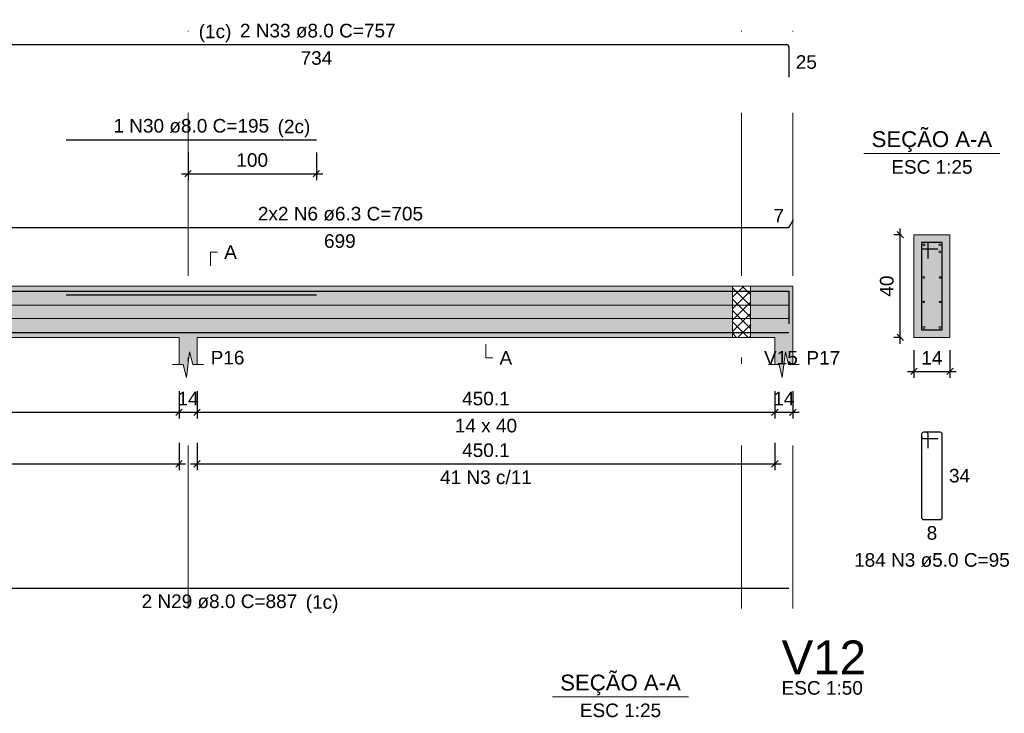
# Model space of a CAD drawing. Header units: millimetres. Extents: x 1852 to 2571, y -668 to -390.
# Tile 82 of 84: x 2543 to 2558, y -469 to -459. Entities that reach past the tile are written whole.
import ezdxf

# ---------------------------------------------------------------- set-up
doc = ezdxf.new("R2010")
doc.units = ezdxf.units.MM
doc.linetypes.add('DASHDOT', pattern=[25.4, 12.7, -6.35, 0, -6.35])
for name, color, linetype, lineweight in [('Descrição da armadura', 7, 'Continuous', 5), ('DT-Arm complementar', 5, 'Continuous', 5), ('DT-Barras na forma', 1, 'Continuous', 30), ('DT-Barras no corte', 5, 'Continuous', 5), ('DT-Barras rebatidas', 1, 'Continuous', 30), ('DT-Cotas', 9, 'Continuous', 5), ('DT-Forma', 5, 'Continuous', 5), ('DT-Hachura forma vigas', 252, 'Continuous', 5), ('DT-Hachura intersecção vigas', 9, 'Continuous', 5), ('DT-Hachura seção vigas', 252, 'Continuous', 5), ('DT-Pontilhado', 9, 'DASHDOT', 5), ('DT-Textos', 7, 'Continuous', 5), ('DT-Título', 250, 'Continuous', 20), ('Textos armaduras', 7, 'Continuous', 5)]:
    doc.layers.add(name, color=color, linetype=linetype, lineweight=lineweight)
doc.styles.add('ARIAL', font='arial.ttf')
doc.styles.get("Standard").update_dxf_attribs({"font": 'arial.ttf'})
doc.dimstyles.new('UM_25.000000', dxfattribs={"dimtxt": 0.18, "dimasz": 0.1, "dimexe": 0.1, "dimexo": 0.2, "dimgap": 0, "dimtad": 1, "dimtih": 1, "dimtoh": 1, "dimdec": 1, "dimlfac": 25, "dimzin": 0, "dimdsep": 46, "dimtxsty": 'Standard', "dimcen": 0.09, "dimdle": 0.1, "dimadec": 1, "dimazin": 2, "dimtfac": 1, "dimtdec": 4, "dimtofl": 0, "dimtmove": 0, "dimatfit": 3, "dimfxl": 1, "dimtolj": 1, "dimarcsym": 0})
doc.dimstyles.new('UM_50.000000', dxfattribs={"dimtxt": 0.18, "dimasz": 0.1, "dimexe": 0.1, "dimexo": 0.2, "dimgap": 0, "dimtad": 1, "dimtih": 1, "dimtoh": 1, "dimdec": 1, "dimlfac": 50, "dimzin": 0, "dimdsep": 46, "dimtxsty": 'Standard', "dimcen": 0.09, "dimdle": 0.1, "dimadec": 1, "dimazin": 2, "dimtfac": 1, "dimtdec": 4, "dimtofl": 0, "dimtmove": 0, "dimatfit": 3, "dimfxl": 1, "dimtolj": 1, "dimarcsym": 0})

# ---------------------------------------------------------------- blocks, each defined once
blk = doc.blocks.new('_Oblique')
at = {"color": 0, "linetype": 'ByBlock', "lineweight": -2}
blk.add_line((-0.5, -0.5), (0.5, 0.5), dxfattribs=at)
blk = doc.blocks.new('*D1311')
at = {"layer": 'DT-Cotas', "color": 0, "lineweight": -2, "transparency": 16777216}
for p, q in [((2537.658, -464.394), (2537.658, -464.824)), ((2545.3, -464.394), (2545.3, -464.824)), ((2537.558, -464.724), (2545.4, -464.724))]:
    blk.add_line(p, q, dxfattribs=at)
at = {"layer": 'DT-Cotas', "color": 0, "lineweight": -2, "transparency": 16777216, "xscale": 0.1, "yscale": 0.1, "zscale": 0.1, "rotation": 180}
blk.add_blockref('_Oblique', (2537.658, -464.724), dxfattribs=at)
at = {"layer": 'DT-Cotas', "color": 0, "lineweight": -2, "transparency": 16777216, "xscale": 0.1, "yscale": 0.1, "zscale": 0.1}
blk.add_blockref('_Oblique', (2545.3, -464.724), dxfattribs=at)
at = {"layer": 'DT-Cotas', "color": 7, "transparency": 16777216, "insert": (2541.479, -464.512), "char_height": 0.2118, "attachment_point": 5, "rotation": 0.0057, "style": 'ARIAL'}
blk.add_mtext('\\A1;382.1', dxfattribs=at)
blk = doc.blocks.new('*D1312')
at = {"layer": 'DT-Cotas', "color": 0, "lineweight": -2, "transparency": 16777216}
for p, q in [((2545.3, -464.394), (2545.3, -464.824)), ((2545.58, -464.394), (2545.58, -464.824)), ((2545.2, -464.724), (2545.68, -464.724))]:
    blk.add_line(p, q, dxfattribs=at)
at = {"layer": 'DT-Cotas', "color": 0, "lineweight": -2, "transparency": 16777216, "xscale": 0.1, "yscale": 0.1, "zscale": 0.1, "rotation": 180}
blk.add_blockref('_Oblique', (2545.3, -464.724), dxfattribs=at)
at = {"layer": 'DT-Cotas', "color": 0, "lineweight": -2, "transparency": 16777216, "xscale": 0.1, "yscale": 0.1, "zscale": 0.1}
blk.add_blockref('_Oblique', (2545.58, -464.724), dxfattribs=at)
at = {"layer": 'DT-Cotas', "color": 7, "transparency": 16777216, "insert": (2545.44, -464.512), "char_height": 0.2118, "attachment_point": 5, "rotation": 0.0057, "style": 'ARIAL'}
blk.add_mtext('\\A1;14', dxfattribs=at)
blk = doc.blocks.new('*D1313')
at = {"layer": 'DT-Cotas', "color": 0, "lineweight": -2, "transparency": 16777216}
for p, q in [((2545.58, -464.394), (2545.58, -464.824)), ((2554.583, -464.394), (2554.583, -464.824)), ((2545.48, -464.724), (2554.683, -464.724))]:
    blk.add_line(p, q, dxfattribs=at)
at = {"layer": 'DT-Cotas', "color": 0, "lineweight": -2, "transparency": 16777216, "xscale": 0.1, "yscale": 0.1, "zscale": 0.1, "rotation": 180}
blk.add_blockref('_Oblique', (2545.58, -464.724), dxfattribs=at)
at = {"layer": 'DT-Cotas', "color": 0, "lineweight": -2, "transparency": 16777216, "xscale": 0.1, "yscale": 0.1, "zscale": 0.1}
blk.add_blockref('_Oblique', (2554.583, -464.724), dxfattribs=at)
at = {"layer": 'DT-Cotas', "color": 7, "transparency": 16777216, "insert": (2550.081, -464.512), "char_height": 0.2118, "attachment_point": 5, "rotation": 0.0057, "style": 'ARIAL'}
blk.add_mtext('\\A1;450.1', dxfattribs=at)
blk = doc.blocks.new('*D1314')
at = {"layer": 'DT-Cotas', "color": 0, "lineweight": -2, "transparency": 16777216}
for p, q in [((2554.583, -464.394), (2554.583, -464.824)), ((2554.863, -464.394), (2554.863, -464.824)), ((2554.483, -464.724), (2554.963, -464.724))]:
    blk.add_line(p, q, dxfattribs=at)
at = {"layer": 'DT-Cotas', "color": 0, "lineweight": -2, "transparency": 16777216, "xscale": 0.1, "yscale": 0.1, "zscale": 0.1, "rotation": 180}
blk.add_blockref('_Oblique', (2554.583, -464.724), dxfattribs=at)
at = {"layer": 'DT-Cotas', "color": 0, "lineweight": -2, "transparency": 16777216, "xscale": 0.1, "yscale": 0.1, "zscale": 0.1}
blk.add_blockref('_Oblique', (2554.863, -464.724), dxfattribs=at)
at = {"layer": 'DT-Cotas', "color": 7, "transparency": 16777216, "insert": (2554.723, -464.512), "char_height": 0.2118, "attachment_point": 5, "rotation": 0.0057, "style": 'ARIAL'}
blk.add_mtext('\\A1;14', dxfattribs=at)
blk = doc.blocks.new('*D1317')
at = {"layer": 'DT-Cotas', "color": 0, "lineweight": -2, "transparency": 16777216}
for p, q in [((2537.658, -465.199), (2537.658, -465.628)), ((2545.3, -465.199), (2545.3, -465.628)), ((2537.558, -465.528), (2545.4, -465.528))]:
    blk.add_line(p, q, dxfattribs=at)
at = {"layer": 'DT-Cotas', "color": 0, "lineweight": -2, "transparency": 16777216, "xscale": 0.1, "yscale": 0.1, "zscale": 0.1, "rotation": 180}
blk.add_blockref('_Oblique', (2537.658, -465.528), dxfattribs=at)
at = {"layer": 'DT-Cotas', "color": 0, "lineweight": -2, "transparency": 16777216, "xscale": 0.1, "yscale": 0.1, "zscale": 0.1}
blk.add_blockref('_Oblique', (2545.3, -465.528), dxfattribs=at)
at = {"layer": 'DT-Cotas', "color": 7, "transparency": 16777216, "insert": (2541.479, -465.317), "char_height": 0.2118, "attachment_point": 5, "rotation": 0.0057, "style": 'ARIAL'}
blk.add_mtext('\\A1;382.1', dxfattribs=at)
blk = doc.blocks.new('*D1318')
at = {"layer": 'DT-Cotas', "color": 0, "lineweight": -2, "transparency": 16777216}
for p, q in [((2545.58, -465.199), (2545.58, -465.628)), ((2554.583, -465.199), (2554.583, -465.628)), ((2545.48, -465.528), (2554.683, -465.528))]:
    blk.add_line(p, q, dxfattribs=at)
at = {"layer": 'DT-Cotas', "color": 0, "lineweight": -2, "transparency": 16777216, "xscale": 0.1, "yscale": 0.1, "zscale": 0.1, "rotation": 180}
blk.add_blockref('_Oblique', (2545.58, -465.528), dxfattribs=at)
at = {"layer": 'DT-Cotas', "color": 0, "lineweight": -2, "transparency": 16777216, "xscale": 0.1, "yscale": 0.1, "zscale": 0.1}
blk.add_blockref('_Oblique', (2554.583, -465.528), dxfattribs=at)
at = {"layer": 'DT-Cotas', "color": 7, "transparency": 16777216, "insert": (2550.081, -465.317), "char_height": 0.2118, "attachment_point": 5, "rotation": 0.0057, "style": 'ARIAL'}
blk.add_mtext('\\A1;450.1', dxfattribs=at)
blk = doc.blocks.new('*D1322')
at = {"layer": 'DT-Cotas', "color": 0, "lineweight": -2, "transparency": 16777216}
for p, q in [((2545.44, -460.679), (2545.44, -461.108)), ((2547.44, -460.679), (2547.44, -461.108)), ((2545.34, -461.008), (2547.54, -461.008))]:
    blk.add_line(p, q, dxfattribs=at)
at = {"layer": 'DT-Cotas', "color": 0, "lineweight": -2, "transparency": 16777216, "xscale": 0.1, "yscale": 0.1, "zscale": 0.1, "rotation": 180}
blk.add_blockref('_Oblique', (2545.44, -461.008), dxfattribs=at)
at = {"layer": 'DT-Cotas', "color": 0, "lineweight": -2, "transparency": 16777216, "xscale": 0.1, "yscale": 0.1, "zscale": 0.1}
blk.add_blockref('_Oblique', (2547.44, -461.008), dxfattribs=at)
at = {"layer": 'DT-Cotas', "color": 7, "transparency": 16777216, "insert": (2546.44, -460.796), "char_height": 0.2118, "attachment_point": 5, "rotation": 0.0057, "style": 'ARIAL'}
blk.add_mtext('\\A1;100', dxfattribs=at)
blk = doc.blocks.new('*D1324')
at = {"layer": 'DT-Cotas', "color": 0, "lineweight": -2, "transparency": 16777216}
for p, q in [((2556.538, -463.659), (2556.538, -461.859)), ((2556.55, -461.959), (2556.438, -461.959)), ((2556.55, -463.559), (2556.438, -463.559))]:
    blk.add_line(p, q, dxfattribs=at)
at = {"layer": 'DT-Cotas', "color": 0, "lineweight": -2, "transparency": 16777216, "xscale": 0.1, "yscale": 0.1, "zscale": 0.1}
for p, rotation in [((2556.538, -461.959), 90), ((2556.538, -463.559), 270)]:
    blk.add_blockref('_Oblique', p, dxfattribs=dict(at, rotation=rotation))
at = {"layer": 'DT-Cotas', "color": 7, "transparency": 16777216, "insert": (2556.327, -462.759), "char_height": 0.2118, "attachment_point": 5, "rotation": 90, "style": 'ARIAL'}
blk.add_mtext('\\A1;40', dxfattribs=at)
blk = doc.blocks.new('*D1325')
at = {"layer": 'DT-Cotas', "color": 0, "lineweight": -2, "transparency": 16777216}
for p, q in [((2556.75, -463.759), (2556.75, -464.188)), ((2557.31, -463.759), (2557.31, -464.188)), ((2556.65, -464.088), (2557.41, -464.088))]:
    blk.add_line(p, q, dxfattribs=at)
at = {"layer": 'DT-Cotas', "color": 0, "lineweight": -2, "transparency": 16777216, "xscale": 0.1, "yscale": 0.1, "zscale": 0.1, "rotation": 180}
blk.add_blockref('_Oblique', (2556.75, -464.088), dxfattribs=at)
at = {"layer": 'DT-Cotas', "color": 0, "lineweight": -2, "transparency": 16777216, "xscale": 0.1, "yscale": 0.1, "zscale": 0.1}
blk.add_blockref('_Oblique', (2557.31, -464.088), dxfattribs=at)
at = {"layer": 'DT-Cotas', "color": 7, "transparency": 16777216, "insert": (2557.03, -463.876), "char_height": 0.2118, "attachment_point": 5, "rotation": 0.0057, "style": 'ARIAL'}
blk.add_mtext('\\A1;14', dxfattribs=at)

msp = doc.modelspace()

# ---------------------------------------------------------------- hatches: boundary and pattern name
at = {"layer": 'DT-Hachura forma vigas', "linetype": 'Continuous'}
for points in [[(2541.6193, -463.3587), (2541.3393, -463.3587), (2541.3393, -462.7587), (2537.6583, -462.7587), (2537.3783, -462.7587), (2528.1161, -462.7587), (2527.8361, -462.7587), (2518.8529, -462.7587), (2518.8529, -463.5587), (2527.8361, -463.5587), (2527.8361, -463.9823), (2527.9011, -463.9823), (2527.9511, -464.1823), (2528.0011, -463.7823), (2528.0511, -463.9823), (2528.1161, -463.9823), (2528.1161, -463.5587), (2537.3783, -463.5587), (2537.3783, -463.9823), (2537.4433, -463.9823), (2537.4933, -464.1823), (2537.5433, -463.7823), (2537.5933, -463.9823), (2537.6583, -463.9823), (2537.6583, -463.5587), (2541.3393, -463.5587), (2541.6193, -463.5587), (2545.3003, -463.5587), (2545.3003, -463.9823), (2545.3653, -463.9823), (2545.4153, -464.1823), (2545.4653, -463.7823), (2545.5153, -463.9823), (2545.5803, -463.9823), (2545.5803, -463.5587), (2553.9225, -463.5587), (2553.9225, -462.7587), (2545.5803, -462.7587), (2545.3003, -462.7587), (2541.6193, -462.7587), (2541.6193, -463.3587)], [(2554.8627, -463.9823), (2554.8627, -463.5587), (2554.8627, -462.7587), (2554.5827, -462.7587), (2554.2025, -462.7587), (2554.2025, -463.5587), (2554.5827, -463.5587), (2554.5827, -463.9823), (2554.6477, -463.9823), (2554.6977, -464.1823), (2554.7477, -463.7823), (2554.7977, -463.9823), (2554.8627, -463.9823)]]:
    msp.add_hatch(color=256, dxfattribs=at).paths.add_polyline_path(points)
at = {"layer": 'DT-Hachura intersecção vigas', "linetype": 'Continuous'}
h = msp.add_hatch(dxfattribs=at)
h.set_pattern_fill('ANSI37', color=256, style=0)
h.set_pattern_definition([(45, (2501.14015, -1442.02619), (-0.088388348, 0.088388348), []), (135, (2501.14015, -1442.02619), (-0.088388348, -0.088388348), [])])
h.paths.add_polyline_path([(2553.9225, -463.5587), (2554.2025, -463.5587), (2554.2025, -462.7587), (2553.9225, -462.7587), (2553.9225, -463.5587)])
at = {"layer": 'DT-Hachura seção vigas', "linetype": 'Continuous'}
msp.add_hatch(color=256, dxfattribs=at).paths.add_polyline_path([(2556.7503, -463.5587), (2556.7503, -463.5587), (2557.3103, -463.5587), (2557.3103, -461.9587), (2556.7503, -461.9587), (2556.7503, -463.5587)])

# ---------------------------------------------------------------- linework, layer by layer
at = {"layer": 'DT-Arm complementar'}
for p, q in [((2517.9327, -463.0567), (2554.8027, -463.0567)), ((2517.9327, -463.2647), (2554.8027, -463.2647))]:
    msp.add_line(p, q, dxfattribs=at)
at = {"layer": 'DT-Barras na forma'}
for p, q in [((2556.9703, -462.0787), (2556.8703, -462.0787)), ((2556.8703, -462.0787), (2556.8703, -463.4387)), ((2557.1903, -462.0787), (2556.8703, -462.0787)), ((2556.8703, -462.0787), (2556.8703, -462.1787)), ((2556.8703, -462.1787), (2557.1203, -462.1787)), ((2556.9703, -462.3287), (2556.9703, -462.0787)), ((2557.1903, -463.4387), (2557.1903, -462.0787)), ((2556.8703, -463.4387), (2557.1903, -463.4387))]:
    msp.add_line(p, q, dxfattribs=at)
for points in [[(2540.1201, -462.8367), (2554.8027, -462.8367), (2554.8027, -463.3467)], [(2543.5403, -462.8927), (2547.4403, -462.8927)], [(2537.0556, -463.4807), (2554.8027, -463.4807)]]:
    msp.add_lwpolyline(points, dxfattribs=at)
at = {"layer": 'DT-Barras no corte'}
for centre, radius in [((2556.9063, -462.1147), 0.016), ((2557.1543, -462.1147), 0.016), ((2557.1543, -462.2267), 0.016), ((2556.9029, -462.6241), 0.0126), ((2557.1577, -462.6241), 0.0126), ((2556.9029, -463.0054), 0.0126), ((2557.1577, -463.0054), 0.0126), ((2556.9063, -463.4027), 0.016), ((2557.1543, -463.4027), 0.016)]:
    msp.add_circle(centre, radius, dxfattribs=at)
at = {"layer": 'DT-Barras rebatidas'}
for p, q in [((2540.1201, -458.9961), (2554.7627, -458.9961)), ((2554.8027, -459.0361), (2554.8027, -459.506)), ((2543.5403, -460.4787), (2547.4403, -460.4787)), ((2554.8118, -461.8322), (2554.8751, -461.7225)), ((2540.8278, -461.848), (2554.7845, -461.848)), ((2556.8703, -465.0654), (2556.8703, -466.3654)), ((2556.8703, -465.0654), (2556.8703, -465.1054)), ((2556.9403, -465.0354), (2556.9003, -465.0354)), ((2557.1603, -465.0354), (2556.9003, -465.0354)), ((2556.9703, -465.2854), (2556.9703, -465.0654)), ((2557.1903, -466.3654), (2557.1903, -465.0654)), ((2556.9003, -465.1354), (2557.1203, -465.1354)), ((2556.9003, -466.3954), (2557.1603, -466.3954)), ((2537.0556, -467.4626), (2554.8027, -467.4626))]:
    msp.add_line(p, q, dxfattribs=at)
for centre, radius, start, end in [((2554.7627, -459.0361), 0.04, 0, 90), ((2554.7845, -461.8165), 0.0315, 270, 330), ((2556.9003, -465.0654), 0.03, 90, 180), ((2556.9003, -465.0654), 0.03, 90, 180), ((2556.9003, -465.1054), 0.03, 180, 270), ((2556.9403, -465.0654), 0.03, 0, 90), ((2557.1603, -465.0654), 0.03, 0, 90), ((2556.9003, -466.3654), 0.03, 180, 270), ((2557.1603, -466.3654), 0.03, 270, 0)]:
    msp.add_arc(centre, radius, start, end, dxfattribs=at)
at = {"layer": 'DT-Forma'}
for p, q in [((2557.3103, -461.9587), (2556.7503, -461.9587)), ((2556.7503, -461.9587), (2556.7503, -461.9587)), ((2556.7503, -461.9587), (2556.7503, -463.5587)), ((2557.3103, -463.5587), (2557.3103, -461.9587)), ((2557.3103, -461.9587), (2557.3103, -461.9587)), ((2541.6193, -462.7587), (2545.3003, -462.7587)), ((2545.3003, -462.7587), (2545.5803, -462.7587)), ((2545.5803, -462.7587), (2553.9225, -462.7587)), ((2553.9225, -462.7587), (2554.2025, -462.7587)), ((2554.2025, -462.7587), (2554.5827, -462.7587)), ((2554.5827, -462.7587), (2554.8627, -462.7587)), ((2541.6193, -463.5587), (2545.3003, -463.5587)), ((2545.3003, -463.5587), (2545.3003, -463.9823)), ((2545.5803, -463.9823), (2545.5803, -463.5587)), ((2545.5803, -463.5587), (2553.9225, -463.5587)), ((2553.9225, -463.5587), (2554.2025, -463.5587)), ((2554.2025, -463.5587), (2554.5827, -463.5587)), ((2554.5827, -463.5587), (2554.5827, -463.9823)), ((2554.8627, -463.9823), (2554.8627, -463.5587)), ((2556.7503, -463.5587), (2557.3103, -463.5587)), ((2556.7503, -463.5587), (2556.7503, -463.5587)), ((2557.3103, -463.5587), (2557.3103, -463.5587)), ((2545.4153, -464.1823), (2545.4653, -463.7823)), ((2545.4653, -463.7823), (2545.5153, -463.9823)), ((2554.6977, -464.1823), (2554.7477, -463.7823)), ((2554.7477, -463.7823), (2554.7977, -463.9823)), ((2545.2003, -463.9823), (2545.3653, -463.9823)), ((2545.3653, -463.9823), (2545.4153, -464.1823)), ((2545.5153, -463.9823), (2545.6803, -463.9823)), ((2554.4827, -463.9823), (2554.6477, -463.9823)), ((2554.6477, -463.9823), (2554.6977, -464.1823)), ((2554.7977, -463.9823), (2554.9627, -463.9823))]:
    msp.add_line(p, q, dxfattribs=at)
at = {"layer": 'DT-Forma', "linetype": 'Continuous'}
msp.add_line((2554.8627, -462.7587), (2554.8627, -463.5587), dxfattribs=at)
at = {"layer": 'DT-Pontilhado', "ltscale": 0.2}
for p, q in [((2545.4403, -467.7803), (2545.4403, -458.7843)), ((2554.0625, -467.7803), (2554.0625, -458.7843)), ((2554.8627, -467.7803), (2554.8627, -458.7843)), ((2553.9225, -462.7587), (2553.9225, -463.5587)), ((2554.2025, -462.7587), (2554.2025, -463.5587))]:
    msp.add_line(p, q, dxfattribs=at)
at = {"layer": 'DT-Textos'}
for p, q in [((2555.9713, -460.6938), (2558.0893, -460.6938)), ((2551.1193, -469.1594), (2553.2373, -469.1594))]:
    msp.add_line(p, q, dxfattribs=at)
for points in [[(2545.7921, -462.441), (2545.7921, -462.2292), (2545.898, -462.2292)], [(2550.0815, -463.6646), (2550.0815, -463.8764), (2550.1874, -463.8764)]]:
    msp.add_lwpolyline(points, dxfattribs=at)

# ---------------------------------------------------------------- texts
at = {"layer": 'Descrição da armadura', "linetype": 'Continuous', "char_height": 0.2118, "attachment_point": 8, "line_spacing_factor": 0.798, "style": 'ARIAL'}
for s, insert, width in [('2 N33 ø8.0 C=757', (2547.4614, -458.8902), 4.8647), ('1 N30 ø8.0 C=195', (2545.4903, -460.3728), 4.8647), ('2x2 N6 ø6.3 C=705', (2547.8152, -461.7421), 5.161339), ('41 N3 c/11', (2550.0815, -465.8462), 2.869342), ('184 N3 ø5.0 C=95', (2557.0303, -467.1367), 4.8647), ('2 N29 ø8.0 C=887', (2545.9291, -467.7803), 4.8647)]:
    msp.add_mtext(s, dxfattribs=dict(at, insert=insert, width=width))
at = {"layer": 'DT-Textos', "line_spacing_factor": 0.798, "style": 'ARIAL'}
for s, insert, char_height, attachment_point in [('(1c)', (2546.1161, -458.9602), 0.2118, 9), ('(2c)', (2546.8361, -460.4422), 0.2118, 7), ('SEÇÃO A-A', (2557.0301, -460.6692), 0.2471, 8), ('ESC 1:25', (2557.0303, -461.0115), 0.2118, 8), ('A', (2546.0039, -462.3351), 0.2118, 7), ('P16', (2545.7921, -463.9823), 0.2118, 7), ('A', (2550.2933, -463.9823), 0.2118, 7), ('V15', (2554.4143, -463.9823), 0.2118, 7), ('P17', (2555.0745, -463.9823), 0.2118, 7), ('14 x 40', (2550.0815, -465.0413), 0.2118, 8), ('(1c)', (2547.2741, -467.8502), 0.2118, 7), ('SEÇÃO A-A', (2552.1781, -469.1352), 0.2471, 8), ('ESC 1:50', (2554.6879, -469.1275), 0.2118, 7), ('ESC 1:25', (2552.1783, -469.4771), 0.2118, 8)]:
    msp.add_mtext(s, dxfattribs=dict(at, insert=insert, char_height=char_height, attachment_point=attachment_point))
at = {"layer": 'DT-Título', "insert": (2554.6879, -468.8098), "char_height": 0.5295, "width": 4.509807, "attachment_point": 7, "line_spacing_factor": 0.798, "style": 'ARIAL'}
msp.add_mtext('V12', dxfattribs=at)
at = {"layer": 'Textos armaduras', "linetype": 'Continuous', "char_height": 0.2118, "attachment_point": 7, "line_spacing_factor": 0.798, "style": 'ARIAL'}
for s, insert, width in [('734', (2547.1939, -459.3138), 0.989858), ('25', (2554.9086, -459.377), 0.659905), ('7', (2554.5615, -461.7681), 0.329953), ('699', (2547.5587, -462.1657), 0.989858), ('34', (2557.2962, -465.8213), 0.659905), ('8', (2556.9478, -466.7131), 0.329953)]:
    msp.add_mtext(s, dxfattribs=dict(at, insert=insert, width=width))

# ---------------------------------------------------------------- dimensions: what is measured, and where the dimension line sits
at = {"layer": 'DT-Cotas'}
for base, p1, p2, dimstyle, override, picture, middle in [((2547.4403, -461.0082), (2545.4403, -460.4787), (2547.4403, -460.4787), 'UM_50.000000', {"dimtxt": 0.2118, "dimasz": 0.1, "dimexe": 0.1, "dimexo": 0.2, "dimtad": 1, "dimtih": 0, "dimtoh": 0, "dimdec": 1, "dimlfac": 50, "dimzin": 8, "dimtxsty": 'ARIAL', "dimblk": 'Oblique', "dimblk1": 'Oblique', "dimblk2": 'Oblique', "dimsah": 1, "dimdle": 0.1, "dimse1": 0, "dimse2": 0, "dimclrt": 7, "dimadec": 1, "dimazin": 3, "dimtmove": 2, "dimldrblk": 'Oblique'}, '*D1322', (2546.4403, -460.7964)), ((2557.3103, -464.0882), (2556.7503, -463.5587), (2557.3103, -463.5587), 'UM_25.000000', {"dimtxt": 0.2118, "dimasz": 0.1, "dimexe": 0.1, "dimexo": 0.2, "dimtad": 1, "dimtih": 0, "dimtoh": 0, "dimdec": 1, "dimlfac": 25, "dimzin": 8, "dimtxsty": 'ARIAL', "dimblk": 'Oblique', "dimblk1": 'Oblique', "dimblk2": 'Oblique', "dimsah": 1, "dimdle": 0.1, "dimse1": 0, "dimse2": 0, "dimclrt": 7, "dimadec": 1, "dimazin": 3, "dimtmove": 2, "dimldrblk": 'Oblique'}, '*D1325', (2557.0303, -463.8764)), ((2545.3003, -464.7236), (2537.6583, -464.1941), (2545.3003, -464.1941), 'UM_50.000000', {"dimtxt": 0.2118, "dimasz": 0.1, "dimexe": 0.1, "dimexo": 0.2, "dimtad": 1, "dimtih": 0, "dimtoh": 0, "dimdec": 1, "dimlfac": 50, "dimzin": 8, "dimtxsty": 'ARIAL', "dimblk": 'Oblique', "dimblk1": 'Oblique', "dimblk2": 'Oblique', "dimsah": 1, "dimdle": 0.1, "dimse1": 0, "dimse2": 0, "dimclrt": 7, "dimadec": 1, "dimazin": 3, "dimtmove": 2, "dimldrblk": 'Oblique'}, '*D1311', (2541.4793, -464.5118)), ((2545.5803, -464.7236), (2545.3003, -464.1941), (2545.5803, -464.1941), 'UM_50.000000', {"dimtxt": 0.2118, "dimasz": 0.1, "dimexe": 0.1, "dimexo": 0.2, "dimtad": 1, "dimtih": 0, "dimtoh": 0, "dimdec": 1, "dimlfac": 50, "dimzin": 8, "dimtxsty": 'ARIAL', "dimblk": 'Oblique', "dimblk1": 'Oblique', "dimblk2": 'Oblique', "dimsah": 1, "dimdle": 0.1, "dimse1": 0, "dimse2": 0, "dimclrt": 7, "dimadec": 1, "dimazin": 3, "dimtmove": 2, "dimldrblk": 'Oblique'}, '*D1312', (2545.4403, -464.5118)), ((2554.5827, -464.7236), (2545.5803, -464.1941), (2554.5827, -464.1941), 'UM_50.000000', {"dimtxt": 0.2118, "dimasz": 0.1, "dimexe": 0.1, "dimexo": 0.2, "dimtad": 1, "dimtih": 0, "dimtoh": 0, "dimdec": 1, "dimlfac": 50, "dimzin": 8, "dimtxsty": 'ARIAL', "dimblk": 'Oblique', "dimblk1": 'Oblique', "dimblk2": 'Oblique', "dimsah": 1, "dimdle": 0.1, "dimse1": 0, "dimse2": 0, "dimclrt": 7, "dimadec": 1, "dimazin": 3, "dimtmove": 2, "dimldrblk": 'Oblique'}, '*D1313', (2550.0815, -464.5118)), ((2554.8627, -464.7236), (2554.5827, -464.1941), (2554.8627, -464.1941), 'UM_50.000000', {"dimtxt": 0.2118, "dimasz": 0.1, "dimexe": 0.1, "dimexo": 0.2, "dimtad": 1, "dimtih": 0, "dimtoh": 0, "dimdec": 1, "dimlfac": 50, "dimzin": 8, "dimtxsty": 'ARIAL', "dimblk": 'Oblique', "dimblk1": 'Oblique', "dimblk2": 'Oblique', "dimsah": 1, "dimdle": 0.1, "dimse1": 0, "dimse2": 0, "dimclrt": 7, "dimadec": 1, "dimazin": 3, "dimtmove": 2, "dimldrblk": 'Oblique'}, '*D1314', (2554.7227, -464.5118)), ((2545.3003, -465.5285), (2537.6583, -464.999), (2545.3003, -464.999), 'UM_50.000000', {"dimtxt": 0.2118, "dimasz": 0.1, "dimexe": 0.1, "dimexo": 0.2, "dimtad": 1, "dimtih": 0, "dimtoh": 0, "dimdec": 1, "dimlfac": 50, "dimzin": 8, "dimtxsty": 'ARIAL', "dimblk": 'Oblique', "dimblk1": 'Oblique', "dimblk2": 'Oblique', "dimsah": 1, "dimdle": 0.1, "dimse1": 0, "dimse2": 0, "dimclrt": 7, "dimadec": 1, "dimazin": 3, "dimtmove": 2, "dimldrblk": 'Oblique'}, '*D1317', (2541.4793, -465.3167)), ((2554.5827, -465.5285), (2545.5803, -464.999), (2554.5827, -464.999), 'UM_50.000000', {"dimtxt": 0.2118, "dimasz": 0.1, "dimexe": 0.1, "dimexo": 0.2, "dimtad": 1, "dimtih": 0, "dimtoh": 0, "dimdec": 1, "dimlfac": 50, "dimzin": 8, "dimtxsty": 'ARIAL', "dimblk": 'Oblique', "dimblk1": 'Oblique', "dimblk2": 'Oblique', "dimsah": 1, "dimdle": 0.1, "dimse1": 0, "dimse2": 0, "dimclrt": 7, "dimadec": 1, "dimazin": 3, "dimtmove": 2, "dimldrblk": 'Oblique'}, '*D1318', (2550.0815, -465.3167))]:
    dim = msp.add_linear_dim(base=base, p1=p1, p2=p2, dimstyle=dimstyle, override=override, dxfattribs=at)
    dim.commit()
    dim.dimension.update_dxf_attribs({"geometry": picture, "text_midpoint": middle, "dimtype": 160, "text_rotation": 0.00573})
dim = msp.add_linear_dim(base=(2556.5385, -461.9587), p1=(2556.7503, -463.5587), p2=(2556.7503, -461.9587), angle=90, dimstyle='UM_25.000000', override={"dimtxt": 0.2118, "dimasz": 0.1, "dimexe": 0.1, "dimexo": 0.2, "dimtad": 1, "dimtih": 0, "dimtoh": 0, "dimdec": 1, "dimlfac": 25, "dimzin": 8, "dimtxsty": 'ARIAL', "dimblk": 'Oblique', "dimblk1": 'Oblique', "dimblk2": 'Oblique', "dimsah": 1, "dimdle": 0.1, "dimse1": 0, "dimse2": 0, "dimclrt": 7, "dimadec": 1, "dimazin": 3, "dimtmove": 2, "dimldrblk": 'Oblique'}, dxfattribs=at)
dim.commit()
dim.dimension.update_dxf_attribs({"geometry": '*D1324', "text_midpoint": (2556.3267, -462.7587), "dimtype": 160, "text_rotation": 90})

doc.saveas('drawing.dxf')
